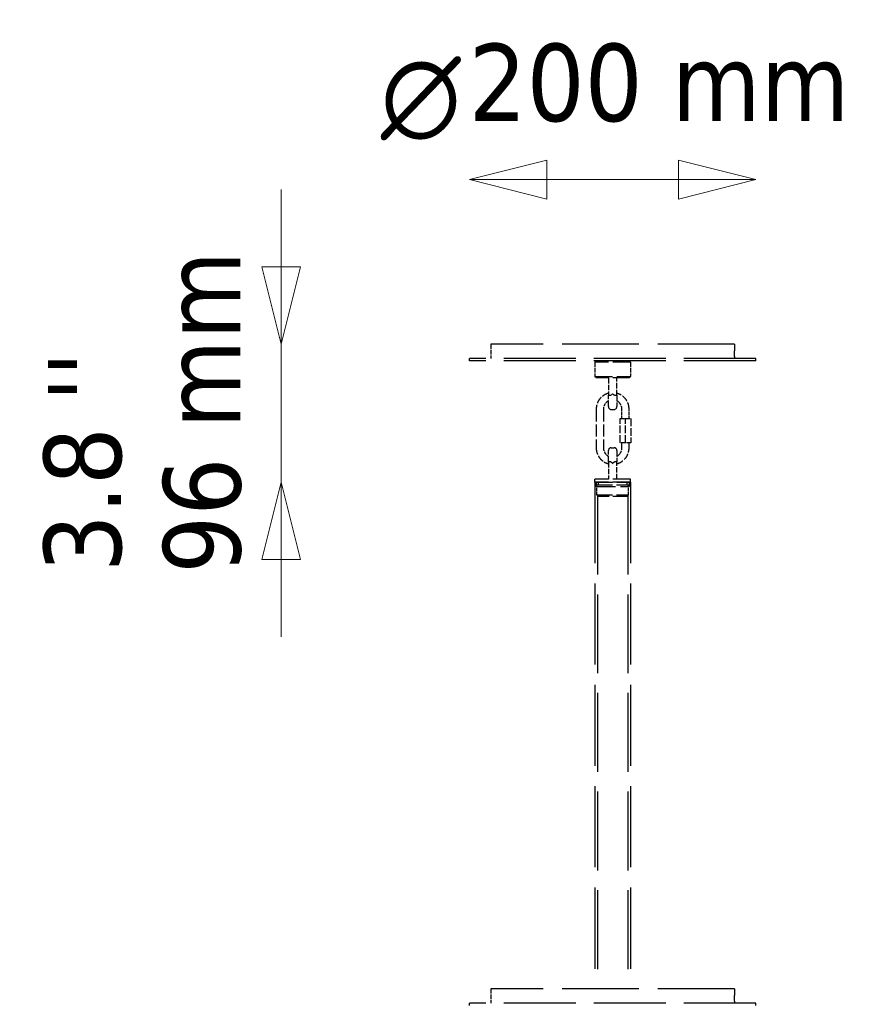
# Model space of a CAD drawing. Header units: millimetres. Extents: x 1622 to 5772, y 904 to 4330.
# Tile 3 of 8: x 1985 to 2567, y 2016 to 2703. Entities that reach past the tile are written whole.
import ezdxf

# ---------------------------------------------------------------- set-up
doc = ezdxf.new("R2010")
doc.units = ezdxf.units.MM
doc.header["$LTSCALE"] = 18
doc.linetypes.add('DASHED', pattern=[0.2068, 0.1655, -0.0413])
for name, color, linetype, lineweight in [('Symbol (ISO)', 7, 'Continuous', 50), ('Widoczne (ISO)', 7, 'Continuous', 50), ('Wymiar (ISO)', 7, 'Continuous', 18)]:
    doc.layers.add(name, color=color, linetype=linetype, lineweight=lineweight)
doc.styles.add('Styl tekstu27', font='AIGDT___.TTF')
doc.styles.add('Tekst notatki (ISO)', font='tahoma.ttf')

msp = doc.modelspace()

# ---------------------------------------------------------------- linework, layer by layer
at = {"layer": 'Widoczne (ISO)', "linetype": 'DASHED', "lineweight": 25, "ltscale": 17.934355}
for p, q in [((2483.64, 2476.53), (2313.64, 2476.53)), ((2483.64, 2026.53), (2313.64, 2026.53))]:
    msp.add_line(p, q, dxfattribs=at)
at = {"layer": 'Widoczne (ISO)', "linetype": 'DASHED', "lineweight": 25, "ltscale": 1.057553}
for p, q in [((2313.64, 2476.53), (2313.64, 2466.53)), ((2386.14, 2464.03), (2386.14, 2454.03)), ((2411.14, 2464.03), (2411.14, 2454.03)), ((2313.64, 2026.53), (2313.64, 2016.53))]:
    msp.add_line(p, q, dxfattribs=at)
at = {"layer": 'Widoczne (ISO)', "linetype": 'DASHED', "lineweight": 25, "ltscale": 0.374468}
for p, q in [((2483.64, 2476.53), (2483.64, 2472.99)), ((2483.64, 2026.53), (2483.64, 2022.99))]:
    msp.add_line(p, q, dxfattribs=at)
at = {"layer": 'Widoczne (ISO)', "linetype": 'DASHED', "lineweight": 25, "ltscale": 0.066397}
for p, q in [((2483.59, 2470.35), (2483.59, 2469.72)), ((2483.59, 2020.35), (2483.59, 2019.72))]:
    msp.add_line(p, q, dxfattribs=at)
at = {"layer": 'Widoczne (ISO)', "linetype": 'DASHED', "lineweight": 25, "ltscale": 16.879393}
for p, q in [((2498.64, 2466.53), (2298.64, 2466.53)), ((2498.64, 2465.03), (2298.64, 2465.03)), ((2498.64, 2016.53), (2298.64, 2016.53))]:
    msp.add_line(p, q, dxfattribs=at)
at = {"layer": 'Widoczne (ISO)', "linetype": 'DASHED', "lineweight": 25, "ltscale": 0.158548}
for p, q in [((2298.64, 2465.03), (2298.64, 2466.53)), ((2498.64, 2465.03), (2498.64, 2466.53)), ((2298.64, 2015.03), (2298.64, 2016.53)), ((2498.64, 2015.03), (2498.64, 2016.53))]:
    msp.add_line(p, q, dxfattribs=at)
at = {"layer": 'Widoczne (ISO)', "linetype": 'DASHED', "lineweight": 25, "ltscale": 0.149475}
for p, q in [((2387.14, 2465.03), (2386.14, 2464.03)), ((2410.14, 2465.03), (2411.14, 2464.03)), ((2387.14, 2453.03), (2386.14, 2454.03)), ((2410.14, 2453.03), (2411.14, 2454.03)), ((2388.64, 2370.33), (2387.64, 2371.33)), ((2408.64, 2370.33), (2409.64, 2371.33))]:
    msp.add_line(p, q, dxfattribs=at)
at = {"layer": 'Widoczne (ISO)', "linetype": 'DASHED', "lineweight": 25, "ltscale": 4.153294}
for p, q in [((2411.14, 2464.03), (2386.14, 2464.03)), ((2386.14, 2454.03), (2411.14, 2454.03)), ((2411.14, 2382.33), (2386.14, 2382.33)), ((2386.14, 2380.33), (2411.14, 2380.33)), ((2411.14, 2380.33), (2386.14, 2380.33))]:
    msp.add_line(p, q, dxfattribs=at)
at = {"layer": 'Widoczne (ISO)', "linetype": 'DASHED', "lineweight": 25, "ltscale": 0.057172}
for p, q in [((2483.64, 2467.07), (2483.64, 2466.53)), ((2483.64, 2017.07), (2483.64, 2016.53))]:
    msp.add_line(p, q, dxfattribs=at)
at = {"layer": 'Widoczne (ISO)', "linetype": 'DASHED', "lineweight": 25, "ltscale": 3.821023}
msp.add_line((2410.14, 2453.03), (2387.14, 2453.03), dxfattribs=at)
at = {"layer": 'Widoczne (ISO)', "linetype": 'DASHED', "lineweight": 25, "ltscale": 1.269084}
for p, q in [((2395.64, 2453.03), (2395.64, 2441.03)), ((2401.64, 2441.03), (2401.64, 2453.03)), ((2395.64, 2394.33), (2395.64, 2382.33)), ((2401.64, 2382.33), (2401.64, 2394.33))]:
    msp.add_line(p, q, dxfattribs=at)
at = {"layer": 'Widoczne (ISO)', "linetype": 'DASHED', "lineweight": 25, "ltscale": 1.389138}
for p, q in [((2395.64, 2433.03), (2395.64, 2441.03)), ((2401.64, 2441.03), (2401.64, 2433.03)), ((2395.64, 2394.33), (2395.64, 2402.33)), ((2401.64, 2402.33), (2401.64, 2394.33))]:
    msp.add_line(p, q, dxfattribs=at)
at = {"layer": 'Widoczne (ISO)', "linetype": 'DASHED', "lineweight": 25, "ltscale": 0.149578}
for p, q in [((2398.64, 2442.03), (2397.64, 2441.03)), ((2399.64, 2441.03), (2398.64, 2442.03)), ((2397.64, 2394.33), (2398.64, 2393.33)), ((2398.64, 2393.33), (2399.64, 2394.33))]:
    msp.add_line(p, q, dxfattribs=at)
at = {"layer": 'Widoczne (ISO)', "linetype": 'DASHED', "lineweight": 25, "ltscale": 2.855563}
for p, q in [((2387.16, 2431.23), (2387.16, 2404.23)), ((2392.16, 2431.23), (2392.16, 2404.23))]:
    msp.add_line(p, q, dxfattribs=at)
at = {"layer": 'Widoczne (ISO)', "linetype": 'DASHED', "lineweight": 25, "ltscale": 0.211431}
for p, q in [((2397.64, 2431.03), (2399.64, 2431.03)), ((2397.64, 2404.33), (2399.64, 2404.33)), ((2386.14, 2380.33), (2386.14, 2382.33)), ((2388.64, 2380.33), (2388.64, 2378.33)), ((2408.64, 2380.33), (2408.64, 2378.33)), ((2411.14, 2380.33), (2411.14, 2382.33))]:
    msp.add_line(p, q, dxfattribs=at)
at = {"layer": 'Widoczne (ISO)', "linetype": 'DASHED', "lineweight": 25, "ltscale": 0.687375}
for p, q in [((2405.11, 2424.73), (2405.11, 2431.23)), ((2410.11, 2424.73), (2410.11, 2431.23))]:
    msp.add_line(p, q, dxfattribs=at)
at = {"layer": 'Widoczne (ISO)', "linetype": 'DASHED', "lineweight": 25, "ltscale": 0.457877}
for p, q in [((2403.86, 2424.73), (2407.61, 2424.73)), ((2407.61, 2424.73), (2411.36, 2424.73)), ((2407.61, 2407.73), (2403.86, 2407.73)), ((2411.36, 2407.73), (2407.61, 2407.73))]:
    msp.add_line(p, q, dxfattribs=at)
at = {"layer": 'Widoczne (ISO)', "linetype": 'DASHED', "lineweight": 25, "ltscale": 1.79791}
for p, q in [((2403.86, 2407.73), (2403.86, 2424.73)), ((2407.61, 2407.73), (2407.61, 2424.73)), ((2411.36, 2424.73), (2411.36, 2407.73))]:
    msp.add_line(p, q, dxfattribs=at)
at = {"layer": 'Widoczne (ISO)', "linetype": 'DASHED', "lineweight": 25, "ltscale": 0.370079}
for p, q in [((2405.11, 2404.23), (2405.11, 2407.73)), ((2410.11, 2404.23), (2410.11, 2407.73))]:
    msp.add_line(p, q, dxfattribs=at)
at = {"layer": 'Widoczne (ISO)', "linetype": 'DASHED', "lineweight": 25, "ltscale": 19.009241}
for p, q in [((2386.14, 2380.33), (2386.14, 2026.53)), ((2411.14, 2380.33), (2411.14, 2026.53))]:
    msp.add_line(p, q, dxfattribs=at)
at = {"layer": 'Widoczne (ISO)', "linetype": 'DASHED', "lineweight": 25, "ltscale": 0.317196}
for p, q in [((2387.14, 2380.33), (2387.14, 2377.33)), ((2410.14, 2380.33), (2410.14, 2377.33))]:
    msp.add_line(p, q, dxfattribs=at)
at = {"layer": 'Widoczne (ISO)', "linetype": 'DASHED', "lineweight": 25, "ltscale": 3.654887}
for p, q in [((2387.64, 2378.33), (2409.64, 2378.33)), ((2387.64, 2371.33), (2409.64, 2371.33))]:
    msp.add_line(p, q, dxfattribs=at)
at = {"layer": 'Widoczne (ISO)', "linetype": 'DASHED', "lineweight": 25, "ltscale": 0.740257}
for p, q in [((2387.64, 2371.33), (2387.64, 2378.33)), ((2409.64, 2371.33), (2409.64, 2378.33))]:
    msp.add_line(p, q, dxfattribs=at)
at = {"layer": 'Widoczne (ISO)', "linetype": 'DASHED', "lineweight": 25, "ltscale": 4.540983}
msp.add_line((2387.14, 2377.33), (2410.14, 2377.33), dxfattribs=at)
at = {"layer": 'Widoczne (ISO)', "linetype": 'DASHED', "lineweight": 25, "ltscale": 0.074687}
for p, q in [((2387.64, 2376.83), (2387.14, 2377.33)), ((2409.64, 2376.83), (2410.14, 2377.33))]:
    msp.add_line(p, q, dxfattribs=at)
at = {"layer": 'Widoczne (ISO)', "linetype": 'DASHED', "lineweight": 25, "ltscale": 18.498817}
for p, q in [((2388.14, 2370.83), (2388.14, 2026.53)), ((2409.14, 2370.83), (2409.14, 2026.53))]:
    msp.add_line(p, q, dxfattribs=at)
at = {"layer": 'Widoczne (ISO)', "linetype": 'DASHED', "lineweight": 25, "ltscale": 3.322615}
msp.add_line((2408.64, 2370.33), (2388.64, 2370.33), dxfattribs=at)
at = {"layer": 'Widoczne (ISO)', "linetype": 'DASHED', "lineweight": 25, "ltscale": 0.332172}
for centre, start, end in [((2397.64, 2433.03), 180, 270), ((2399.64, 2433.03), 270, 0), ((2397.64, 2402.33), 90, 180), ((2399.64, 2402.33), 0, 90)]:
    msp.add_arc(centre, 2, start, end, dxfattribs=at)
at = {"layer": 'Widoczne (ISO)', "linetype": 'DASHED', "lineweight": 25, "ltscale": 0.98293}
for points in [[(2483.64, 2472.99), (2483.64, 2472.99), (2483.64, 2472.92), (2483.63, 2472.65), (2483.62, 2472.5), (2483.61, 2472.01), (2483.6, 2471.62), (2483.59, 2470.8), (2483.59, 2470.4), (2483.59, 2469.66), (2483.59, 2469.27), (2483.6, 2468.66), (2483.6, 2468.43), (2483.61, 2467.91), (2483.62, 2467.66), (2483.63, 2467.3), (2483.63, 2467.19), (2483.64, 2467.09), (2483.64, 2467.07), (2483.64, 2467.07)], [(2483.64, 2022.99), (2483.64, 2022.99), (2483.64, 2022.92), (2483.63, 2022.65), (2483.62, 2022.5), (2483.61, 2022.01), (2483.6, 2021.62), (2483.59, 2020.8), (2483.59, 2020.4), (2483.59, 2019.66), (2483.59, 2019.27), (2483.6, 2018.66), (2483.6, 2018.43), (2483.61, 2017.91), (2483.62, 2017.66), (2483.63, 2017.3), (2483.63, 2017.19), (2483.64, 2017.09), (2483.64, 2017.07), (2483.64, 2017.07)]]:
    msp.add_open_spline(points, degree=3, knots=[-1.8522793, -1.8522793, -1.8522793, -1.8522793, -1.7596653, -1.7596653, -1.6905344, -1.6905344, -1.5744374, -1.5744374, -1.4818234, -1.4818234, -1.3892094, -1.3892094, -1.328096, -1.328096, -1.2317722, -1.2317722, -1.1576771, -1.1576771, -1.1113676, -1.1113676, -1.1113676, -1.1113676], dxfattribs=at)
at = {"layer": 'Widoczne (ISO)', "linetype": 'DASHED', "lineweight": 25, "ltscale": 1.588435}
for points, knots in [([(2395.64, 2442.33), (2395.33, 2442.25), (2395.02, 2442.15), (2393.56, 2441.62), (2392.48, 2441.01), (2390.56, 2439.49), (2389.72, 2438.58), (2388.38, 2436.53), (2387.87, 2435.39), (2387.29, 2433.24), (2387.16, 2432.24), (2387.16, 2431.23)], [3.405942, 3.405942, 3.405942, 3.405942, 3.490766, 3.490766, 3.810507, 3.810507, 4.13043, 4.13043, 4.450565, 4.450565, 4.712389, 4.712389, 4.712389, 4.712389]), ([(2401.64, 2393.13), (2401.95, 2393.22), (2402.26, 2393.32), (2403.72, 2393.85), (2404.8, 2394.45), (2406.72, 2395.97), (2407.55, 2396.89), (2408.9, 2398.94), (2409.41, 2400.07), (2409.98, 2402.23), (2410.11, 2403.23), (2410.11, 2404.23)], [6.547535, 6.547535, 6.547535, 6.547535, 6.632358, 6.632358, 6.9521, 6.9521, 7.272023, 7.272023, 7.592157, 7.592157, 7.853982, 7.853982, 7.853982, 7.853982])]:
    msp.add_open_spline(points, degree=3, knots=knots, dxfattribs=at)
at = {"layer": 'Widoczne (ISO)', "linetype": 'DASHED', "lineweight": 25, "ltscale": 0.308856}
for points, knots in [([(2395.64, 2441.03), (2395.64, 2441.03), (2395.64, 2441.03), (2395.64, 2441.02), (2395.68, 2441.01), (2395.83, 2440.98), (2395.94, 2440.97), (2396.25, 2440.95), (2396.45, 2440.95), (2396.91, 2440.93), (2397.16, 2440.93), (2397.42, 2440.93)], [-0.2929179, -0.2929179, -0.2929179, -0.2929179, -0.2919103, -0.2919103, -0.2240211, -0.2240211, -0.1561543, -0.1561543, -0.0780429, -0.0780429, 0, 0, 0, 0]), ([(2399.86, 2440.93), (2400.12, 2440.93), (2400.37, 2440.93), (2400.83, 2440.95), (2401.03, 2440.95), (2401.33, 2440.97), (2401.45, 2440.98), (2401.6, 2441.01), (2401.64, 2441.02), (2401.64, 2441.03), (2401.64, 2441.03), (2401.64, 2441.03)], [-0.2919268, -0.2919268, -0.2919268, -0.2919268, -0.2138795, -0.2138795, -0.1357636, -0.1357636, -0.067893, -0.067893, 0, 0, 0.0010077, 0.0010077, 0.0010077, 0.0010077]), ([(2397.42, 2394.44), (2397.16, 2394.44), (2396.91, 2394.43), (2396.45, 2394.42), (2396.25, 2394.41), (2395.94, 2394.39), (2395.83, 2394.38), (2395.68, 2394.36), (2395.64, 2394.35), (2395.64, 2394.33), (2395.64, 2394.33), (2395.64, 2394.33)], [-0.2919268, -0.2919268, -0.2919268, -0.2919268, -0.2138795, -0.2138795, -0.1357636, -0.1357636, -0.067893, -0.067893, 0, 0, 0.0010077, 0.0010077, 0.0010077, 0.0010077]), ([(2401.64, 2394.33), (2401.64, 2394.33), (2401.64, 2394.33), (2401.64, 2394.35), (2401.6, 2394.36), (2401.45, 2394.38), (2401.33, 2394.39), (2401.03, 2394.41), (2400.83, 2394.42), (2400.37, 2394.43), (2400.12, 2394.44), (2399.86, 2394.44)], [-0.2929179, -0.2929179, -0.2929179, -0.2929179, -0.2919103, -0.2919103, -0.2240211, -0.2240211, -0.1561543, -0.1561543, -0.0780429, -0.0780429, 0, 0, 0, 0])]:
    msp.add_open_spline(points, degree=3, knots=knots, dxfattribs=at)
at = {"layer": 'Widoczne (ISO)', "linetype": 'DASHED', "lineweight": 25, "ltscale": 0.026718}
for points, knots in [([(2397.64, 2441.03), (2397.6, 2441), (2397.56, 2440.97), (2397.49, 2440.94), (2397.45, 2440.93), (2397.42, 2440.93), (2397.42, 2440.93), (2397.42, 2440.93)], [0, 0, 0, 0, 0.01488129, 0.01488129, 0.02549991, 0.02549991, 0.02571253, 0.02571253, 0.02571253, 0.02571253]), ([(2399.86, 2440.93), (2399.84, 2440.93), (2399.81, 2440.93), (2399.76, 2440.95), (2399.72, 2440.97), (2399.67, 2441), (2399.66, 2441.02), (2399.64, 2441.03)], [0.27352015, 0.27352015, 0.27352015, 0.27352015, 0.28202252, 0.28202252, 0.29565622, 0.29565622, 0.3041577, 0.3041577, 0.3041577, 0.3041577]), ([(2397.42, 2394.44), (2397.44, 2394.44), (2397.46, 2394.44), (2397.52, 2394.42), (2397.55, 2394.4), (2397.6, 2394.37), (2397.62, 2394.35), (2397.64, 2394.33)], [0.27352015, 0.27352015, 0.27352015, 0.27352015, 0.28202252, 0.28202252, 0.29565622, 0.29565622, 0.3041577, 0.3041577, 0.3041577, 0.3041577]), ([(2399.64, 2394.33), (2399.67, 2394.37), (2399.71, 2394.4), (2399.79, 2394.43), (2399.82, 2394.44), (2399.86, 2394.44), (2399.86, 2394.44), (2399.86, 2394.44)], [0, 0, 0, 0, 0.01488129, 0.01488129, 0.02549991, 0.02549991, 0.02571253, 0.02571253, 0.02571253, 0.02571253])]:
    msp.add_open_spline(points, degree=3, knots=knots, dxfattribs=at)
at = {"layer": 'Widoczne (ISO)', "linetype": 'DASHED', "lineweight": 25, "ltscale": 1.588431}
for points, knots in [([(2410.11, 2431.23), (2410.11, 2432.46), (2409.92, 2433.69), (2409.15, 2436.02), (2408.57, 2437.12), (2407.11, 2439.09), (2406.22, 2439.95), (2404.21, 2441.36), (2403.1, 2441.9), (2401.83, 2442.28), (2401.73, 2442.31), (2401.64, 2442.33)], [1.570796, 1.570796, 1.570796, 1.570796, 1.891133, 1.891133, 2.211404, 2.211404, 2.531501, 2.531501, 2.851386, 2.851386, 2.877243, 2.877243, 2.877243, 2.877243]), ([(2387.16, 2404.23), (2387.16, 2403.01), (2387.36, 2401.78), (2388.13, 2399.45), (2388.7, 2398.35), (2390.17, 2396.38), (2391.06, 2395.51), (2393.06, 2394.11), (2394.18, 2393.57), (2395.45, 2393.19), (2395.54, 2393.16), (2395.64, 2393.13)], [4.712389, 4.712389, 4.712389, 4.712389, 5.032726, 5.032726, 5.352996, 5.352996, 5.673094, 5.673094, 5.992979, 5.992979, 6.018836, 6.018836, 6.018836, 6.018836])]:
    msp.add_open_spline(points, degree=3, knots=knots, dxfattribs=at)
at = {"layer": 'Widoczne (ISO)', "linetype": 'DASHED', "lineweight": 25, "ltscale": 0.748957}
for points, knots in [([(2395.64, 2436.99), (2395.28, 2436.8), (2394.94, 2436.58), (2394.08, 2435.9), (2393.61, 2435.38), (2392.85, 2434.22), (2392.56, 2433.58), (2392.24, 2432.37), (2392.16, 2431.8), (2392.16, 2431.23)], [3.623721, 3.623721, 3.623721, 3.623721, 3.811483, 3.811483, 4.131662, 4.131662, 4.451342, 4.451342, 4.712389, 4.712389, 4.712389, 4.712389]), ([(2401.64, 2398.47), (2402, 2398.66), (2402.34, 2398.88), (2403.2, 2399.57), (2403.67, 2400.08), (2404.43, 2401.24), (2404.72, 2401.88), (2405.04, 2403.1), (2405.11, 2403.67), (2405.11, 2404.23)], [6.765314, 6.765314, 6.765314, 6.765314, 6.953076, 6.953076, 7.273254, 7.273254, 7.592935, 7.592935, 7.853982, 7.853982, 7.853982, 7.853982])]:
    msp.add_open_spline(points, degree=3, knots=knots, dxfattribs=at)
at = {"layer": 'Widoczne (ISO)', "linetype": 'DASHED', "lineweight": 25, "ltscale": 0.748955}
for points, knots in [([(2405.11, 2431.23), (2405.11, 2431.93), (2405, 2432.62), (2404.57, 2433.93), (2404.25, 2434.55), (2403.42, 2435.67), (2402.92, 2436.16), (2402.13, 2436.72), (2401.89, 2436.86), (2401.64, 2436.99)], [1.570796, 1.570796, 1.570796, 1.570796, 1.890005, 1.890005, 2.209368, 2.209368, 2.529134, 2.529134, 2.659464, 2.659464, 2.659464, 2.659464]), ([(2392.16, 2404.23), (2392.16, 2403.54), (2392.27, 2402.85), (2392.71, 2401.53), (2393.03, 2400.91), (2393.85, 2399.8), (2394.35, 2399.31), (2395.15, 2398.75), (2395.39, 2398.6), (2395.64, 2398.47)], [4.712389, 4.712389, 4.712389, 4.712389, 5.031598, 5.031598, 5.350961, 5.350961, 5.670727, 5.670727, 5.801057, 5.801057, 5.801057, 5.801057])]:
    msp.add_open_spline(points, degree=3, knots=knots, dxfattribs=at)
at = {"layer": 'Wymiar (ISO)', "lineweight": 18}
for p, q in [((2352.64, 2604.95), (2298.64, 2591.45)), ((2352.64, 2577.95), (2352.64, 2604.95)), ((2498.64, 2591.45), (2444.64, 2604.95)), ((2444.64, 2604.95), (2444.64, 2577.95)), ((2352.64, 2591.45), (2298.64, 2591.45)), ((2298.64, 2591.45), (2352.64, 2577.95)), ((2352.64, 2591.45), (2444.64, 2591.45)), ((2444.64, 2591.45), (2498.64, 2591.45)), ((2444.64, 2577.95), (2498.64, 2591.45)), ((2167.22, 2530.53), (2167.22, 2584.53)), ((2153.72, 2530.53), (2167.22, 2476.53)), ((2180.72, 2530.53), (2153.72, 2530.53)), ((2167.22, 2530.53), (2167.22, 2476.53)), ((2167.22, 2476.53), (2180.72, 2530.53)), ((2167.22, 2380.33), (2167.22, 2476.53)), ((2167.22, 2380.33), (2153.72, 2326.33)), ((2167.22, 2326.33), (2167.22, 2380.33)), ((2180.72, 2326.33), (2167.22, 2380.33)), ((2153.72, 2326.33), (2180.72, 2326.33)), ((2167.22, 2326.33), (2167.22, 2272.33))]:
    msp.add_line(p, q, dxfattribs=at)
at = {"layer": 'Wymiar (ISO)', "lineweight": 18, "flags": 128}
for points in [[(2352.64, 2604.95), (2298.64, 2591.45), (2352.64, 2577.95), (2352.64, 2604.95)], [(2444.64, 2577.95), (2498.64, 2591.45), (2444.64, 2604.95), (2444.64, 2577.95)], [(2153.72, 2530.53), (2167.22, 2476.53), (2180.72, 2530.53), (2153.72, 2530.53)], [(2180.72, 2326.33), (2167.22, 2380.33), (2153.72, 2326.33), (2180.72, 2326.33)]]:
    msp.add_lwpolyline(points, dxfattribs=at)
at = {"layer": 'Wymiar (ISO)'}
for points in [[(2352.64, 2604.95), (2298.64, 2591.45), (2352.64, 2577.95), (2352.64, 2604.95)], [(2444.64, 2577.95), (2498.64, 2591.45), (2444.64, 2604.95), (2444.64, 2577.95)], [(2153.72, 2530.53), (2167.22, 2476.53), (2180.72, 2530.53), (2153.72, 2530.53)], [(2180.72, 2326.33), (2167.22, 2380.33), (2153.72, 2326.33), (2180.72, 2326.33)]]:
    msp.add_solid(points, dxfattribs=at)

# ---------------------------------------------------------------- texts
at = {"layer": 'Symbol (ISO)', "insert": (2004.45, 2436.3), "char_height": 54, "attachment_point": 1, "rotation": 90, "line_spacing_factor": 2, "style": 'Tekst notatki (ISO)'}
msp.add_mtext("\\fTahoma|b0|i0;''\\P", dxfattribs=at)
at = {"layer": 'Wymiar (ISO)', "char_height": 54, "attachment_point": 7}
for s, insert, style in [('200 mm', (2298.05, 2631.3), 'Tekst notatki (ISO)'), ('\\fAIGDT|b0|i0|p0;n', (2236.75, 2618.88), 'Styl tekstu27')]:
    msp.add_mtext(s, dxfattribs=dict(at, insert=insert, style=style))
at = {"layer": 'Wymiar (ISO)', "char_height": 54, "attachment_point": 7, "rotation": 90, "style": 'Tekst notatki (ISO)'}
for s, insert in [('96 mm', (2139.79, 2316.38)), ('3.8', (2056.42, 2317.41))]:
    msp.add_mtext(s, dxfattribs=dict(at, insert=insert))

doc.saveas('drawing.dxf')
